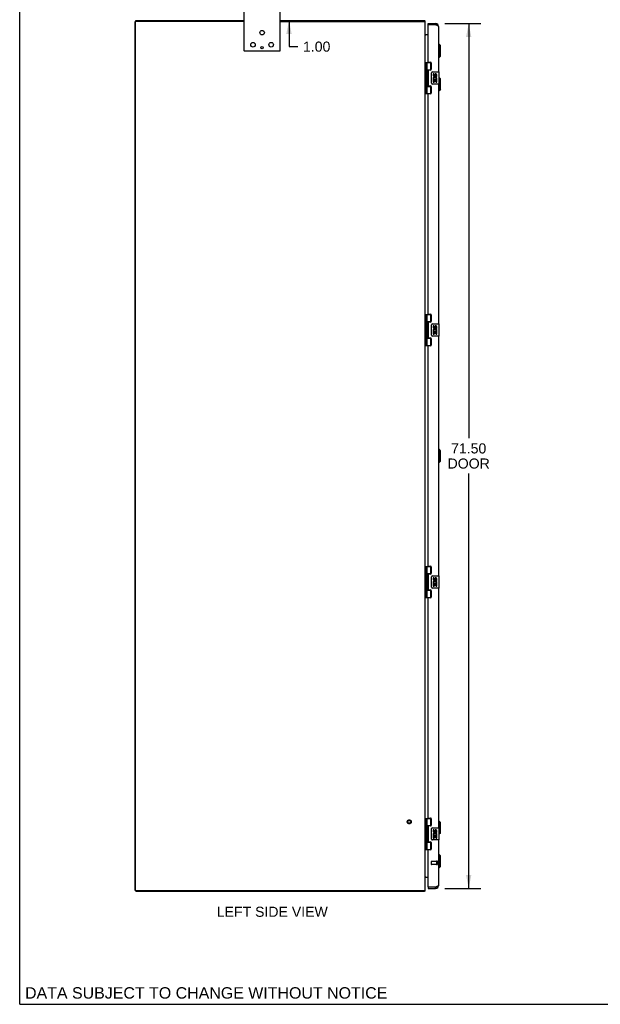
# Model space of a CAD drawing. Header units: inches. Extents: x 0 to 189, y 0 to 122.
# Tile 1 of 7: x 0 to 48, y 0 to 81. Entities that reach past the tile are written whole.
import ezdxf

# ---------------------------------------------------------------- set-up
doc = ezdxf.new("R2010")
doc.units = ezdxf.units.IN
doc.header["$LTSCALE"] = 10.388889
doc.header["$MEASUREMENT"] = 0
doc.linetypes.add('HIDDEN', pattern=[0.2, 0.1, -0.1])
doc.layers.get('0').update_dxf_attribs({"linetype": 'CONTINUOUS'})
for name, color, linetype in [('02___PRT_ALL_AXES', 7, 'CONTINUOUS'), ('DEFAULT_2', 8, 'HIDDEN'), ('DIMENSIONS', 7, 'CONTINUOUS')]:
    doc.layers.add(name, color=color, linetype=linetype)
doc.styles.get("Standard").update_dxf_attribs({"font": 'arial.ttf'})
doc.dimstyles.new('DIMSTYLE_1', dxfattribs={"dimtxt": 0.833333, "dimasz": 1.111111, "dimexe": 0.09, "dimexo": 0.07, "dimgap": 0.0375, "dimtad": 0, "dimtih": 1, "dimtoh": 1, "dimzin": 4, "dimdsep": 46, "dimtxsty": 'Standard', "dimblk": '_FILLED', "dimblk1": '_FILLED', "dimblk2": '_FILLED', "dimcen": 0.09, "dimazin": 1, "dimtfac": 1, "dimtdec": 3, "dimtofl": 0, "dimtmove": 0, "dimatfit": 3, "dimldrblk": '_FILLED', "dimfxl": 1, "dimtolj": 1, "dimtzin": 4, "dimarcsym": 0})

# ---------------------------------------------------------------- blocks, each defined once
blk = doc.blocks.new('_FILLED')
at = {"color": 0, "linetype": 'ByBlock'}
blk.add_solid([(0, 0), (-1, 0.2), (-1, -0.2)], dxfattribs=at)
blk = doc.blocks.new('*D4')
at = {"layer": 'DIMENSIONS', "color": 2, "linetype": 'Continuous'}
for p, q in [((35.188, 81.087), (38.151, 81.087)), ((37.151, 81.087), (37.151, 46.796)), ((37.151, 9.587), (37.151, 43.879)), ((35.188, 9.587), (38.151, 9.587))]:
    blk.add_line(p, q, dxfattribs=at)
at = {"layer": 'DIMENSIONS', "color": 2, "linetype": 'Continuous', "xscale": 1.1111111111, "yscale": 1.1111111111, "zscale": 1.1111111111}
for p, rotation in [((37.151, 81.087), 90), ((37.151, 9.587), 270)]:
    blk.add_blockref('_FILLED', p, dxfattribs=dict(at, rotation=rotation))
at = {"layer": 'DIMENSIONS', "color": 2, "linetype": 'Continuous', "insert": (37.151, 46.379), "char_height": 0.8333, "width": 3.48823, "attachment_point": 2, "line_spacing_factor": 0.9}
blk.add_mtext('71.50\\PDOOR', dxfattribs=at)
blk = doc.blocks.new('*D10')
at = {"layer": 'DIMENSIONS', "color": 2, "linetype": 'Continuous'}
for p, q in [((22.284, 82.337), (22.284, 84.559)), ((20.835, 82.337), (23.284, 82.337)), ((22.284, 81.337), (22.284, 79.182)), ((22.284, 79.182), (23.026, 79.182))]:
    blk.add_line(p, q, dxfattribs=at)
at = {"layer": 'DIMENSIONS', "color": 2, "linetype": 'Continuous', "xscale": 1.1111111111, "yscale": 1.1111111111, "zscale": 1.1111111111}
for p, rotation in [((22.284, 82.337), 270), ((22.284, 81.337), 90)]:
    blk.add_blockref('_FILLED', p, dxfattribs=dict(at, rotation=rotation))
at = {"layer": 'DIMENSIONS', "color": 2, "linetype": 'Continuous', "insert": (23.443, 79.599), "char_height": 0.8333, "width": 2.26456, "attachment_point": 1, "line_spacing_factor": 0.9}
blk.add_mtext('1.00', dxfattribs=at)

msp = doc.modelspace()

# ---------------------------------------------------------------- linework, layer by layer
at = {"color": 7, "linetype": 'Continuous'}
for p, q in [((0, 0), (0, 122.222)), ((9.621, 81.262), (9.558, 81.262)), ((9.621, 81.262), (9.621, 81.337)), ((33.495, 81.262), (33.495, 81.337)), ((33.52, 81.306), (33.495, 81.278)), ((33.803, 80.983), (33.803, 81.087)), ((33.818, 80.983), (33.803, 80.983)), ((34.41, 81.087), (34.41, 80.983)), ((34.696, 79.388), (34.657, 79.388)), ((34.696, 78.285), (34.696, 79.388)), ((34.814, 79.27), (34.696, 79.388)), ((34.814, 78.404), (34.814, 79.27)), ((34.696, 78.285), (34.657, 78.285)), ((34.814, 78.404), (34.696, 78.285)), ((33.56, 77.866), (33.56, 75.307)), ((33.56, 77.866), (34.044, 77.866)), ((33.599, 77.866), (33.599, 75.307)), ((33.698, 77.866), (33.698, 77.179)), ((34.018, 77.276), (34.018, 77.866)), ((33.558, 77.208), (33.56, 77.209)), ((33.558, 76.949), (33.56, 76.949)), ((33.698, 77.276), (34.045, 77.276)), ((33.698, 76.978), (33.698, 76.195)), ((33.714, 77.149), (33.714, 77.15)), ((33.714, 77.149), (33.714, 77.009)), ((33.714, 77.008), (33.714, 77.009)), ((33.714, 77.008), (33.714, 77.008)), ((33.987, 77.267), (34.038, 77.267)), ((34.062, 76.187), (34.062, 76.987)), ((34.162, 77.087), (34.702, 77.087)), ((34.717, 76.102), (34.717, 77.072)), ((34.814, 76.52), (34.717, 76.617)), ((33.558, 76.224), (33.56, 76.225)), ((33.558, 75.965), (33.56, 75.965)), ((33.698, 75.994), (33.698, 75.307)), ((33.698, 75.898), (34.045, 75.898)), ((33.714, 76.165), (33.714, 76.166)), ((33.714, 76.165), (33.714, 76.025)), ((33.714, 76.024), (33.714, 76.025)), ((33.714, 76.024), (33.714, 76.024)), ((34.038, 75.907), (33.987, 75.907)), ((34.018, 75.307), (34.018, 75.898)), ((34.702, 76.087), (34.162, 76.087)), ((34.696, 75.535), (34.696, 76.087)), ((34.814, 75.654), (34.814, 76.52)), ((33.56, 75.307), (34.044, 75.307)), ((34.696, 75.535), (34.657, 75.535)), ((34.814, 75.654), (34.696, 75.535)), ((33.56, 57.033), (33.56, 54.474)), ((33.56, 57.033), (34.044, 57.033)), ((33.599, 57.033), (33.599, 54.474)), ((33.698, 57.033), (33.698, 56.345)), ((34.018, 56.442), (34.018, 57.033)), ((33.558, 56.375), (33.56, 56.375)), ((33.698, 56.442), (34.045, 56.442)), ((33.714, 56.316), (33.714, 56.316)), ((33.714, 56.316), (33.714, 56.175)), ((33.714, 56.175), (33.714, 56.175)), ((33.714, 56.175), (33.714, 56.174)), ((33.987, 56.433), (34.038, 56.433)), ((34.162, 56.253), (34.702, 56.253)), ((34.717, 55.268), (34.717, 56.238)), ((33.558, 56.116), (33.56, 56.115)), ((33.558, 55.391), (33.56, 55.391)), ((33.698, 56.145), (33.698, 55.361)), ((34.062, 55.353), (34.062, 56.153)), ((33.558, 55.132), (33.56, 55.131)), ((33.698, 55.161), (33.698, 54.474)), ((33.698, 55.064), (34.045, 55.064)), ((33.714, 55.332), (33.714, 55.332)), ((33.714, 55.332), (33.714, 55.191)), ((33.714, 55.191), (33.714, 55.191)), ((33.714, 55.191), (33.714, 55.19)), ((34.038, 55.073), (33.987, 55.073)), ((34.018, 54.474), (34.018, 55.064)), ((34.702, 55.253), (34.162, 55.253)), ((33.56, 54.474), (34.044, 54.474)), ((34.696, 45.888), (34.657, 45.888)), ((34.814, 45.77), (34.696, 45.888)), ((34.696, 44.785), (34.696, 45.888)), ((34.814, 44.904), (34.814, 45.77)), ((34.696, 44.785), (34.657, 44.785)), ((34.814, 44.904), (34.696, 44.785)), ((33.56, 36.199), (34.044, 36.199)), ((33.56, 36.199), (33.56, 33.64)), ((33.599, 36.199), (33.599, 33.64)), ((33.698, 36.199), (33.698, 35.512)), ((34.018, 35.609), (34.018, 36.199)), ((33.558, 35.542), (33.56, 35.542)), ((33.558, 35.282), (33.56, 35.282)), ((33.698, 35.609), (34.045, 35.609)), ((33.698, 35.312), (33.698, 34.528)), ((33.714, 35.483), (33.714, 35.482)), ((33.714, 35.482), (33.714, 35.342)), ((33.714, 35.342), (33.714, 35.341)), ((33.714, 35.341), (33.714, 35.341)), ((33.987, 35.6), (34.038, 35.6)), ((34.062, 34.52), (34.062, 35.32)), ((34.162, 35.42), (34.702, 35.42)), ((34.717, 34.435), (34.717, 35.405)), ((33.558, 34.558), (33.56, 34.558)), ((33.558, 34.298), (33.56, 34.298)), ((33.698, 34.328), (33.698, 33.64)), ((33.698, 34.231), (34.045, 34.231)), ((33.714, 34.499), (33.714, 34.498)), ((33.714, 34.498), (33.714, 34.358)), ((33.714, 34.358), (33.714, 34.357)), ((33.714, 34.357), (33.714, 34.357)), ((34.038, 34.24), (33.987, 34.24)), ((34.018, 33.64), (34.018, 34.231)), ((34.702, 34.42), (34.162, 34.42)), ((33.56, 33.64), (34.044, 33.64)), ((33.558, 14.708), (33.56, 14.709)), ((33.56, 15.366), (34.044, 15.366)), ((33.56, 15.366), (33.56, 12.807)), ((33.599, 15.366), (33.599, 12.807)), ((33.698, 15.366), (33.698, 14.679)), ((33.698, 14.776), (34.045, 14.776)), ((33.987, 14.767), (34.038, 14.767)), ((34.018, 14.776), (34.018, 15.366)), ((34.696, 15.138), (34.657, 15.138)), ((34.814, 15.02), (34.696, 15.138)), ((34.696, 14.587), (34.696, 15.138)), ((34.814, 14.154), (34.814, 15.02)), ((33.558, 14.449), (33.56, 14.449)), ((33.698, 14.478), (33.698, 13.695)), ((33.714, 14.65), (33.714, 14.649)), ((33.714, 14.649), (33.714, 14.509)), ((33.714, 14.509), (33.714, 14.508)), ((33.714, 14.508), (33.714, 14.508)), ((34.062, 13.687), (34.062, 14.487)), ((34.162, 14.587), (34.702, 14.587)), ((34.717, 13.602), (34.717, 14.572)), ((34.814, 14.154), (34.717, 14.056)), ((33.558, 13.724), (33.56, 13.725)), ((33.558, 13.465), (33.56, 13.465)), ((33.698, 13.494), (33.698, 12.807)), ((33.698, 13.398), (34.045, 13.398)), ((33.714, 13.666), (33.714, 13.665)), ((33.714, 13.665), (33.714, 13.525)), ((33.714, 13.525), (33.714, 13.524)), ((33.714, 13.524), (33.714, 13.524)), ((34.038, 13.407), (33.987, 13.407)), ((34.018, 12.807), (34.018, 13.398)), ((34.702, 13.587), (34.162, 13.587)), ((33.56, 12.807), (34.044, 12.807)), ((34.696, 12.388), (34.657, 12.388)), ((34.814, 12.27), (34.696, 12.388)), ((34.696, 11.285), (34.696, 12.388)), ((34.814, 11.404), (34.814, 12.27)), ((34.814, 11.404), (34.696, 11.285)), ((34.696, 11.285), (34.657, 11.285)), ((9.621, 9.412), (9.558, 9.412)), ((9.621, 9.412), (9.621, 9.337)), ((33.495, 9.412), (33.495, 9.337)), ((33.52, 9.367), (33.495, 9.395)), ((33.803, 9.691), (33.818, 9.691)), ((33.803, 9.691), (33.803, 9.587)), ((34.41, 9.587), (34.41, 9.691)), ((0, 0), (188.889, 0))]:
    msp.add_line(p, q, dxfattribs=at)
at = {"color": 3, "linetype": 'Continuous'}
for p, q in [((18.558, 82.147), (18.558, 78.852)), ((21.558, 78.852), (21.558, 82.147)), ((9.558, 9.412), (9.558, 81.262)), ((9.595, 9.442), (9.595, 81.232)), ((9.621, 81.337), (18.558, 81.337)), ((18.558, 81.262), (9.625, 81.262)), ((21.558, 81.337), (33.495, 81.337)), ((21.558, 81.262), (33.558, 81.262)), ((33.558, 9.412), (33.558, 81.262)), ((33.803, 81.087), (34.41, 81.087)), ((33.803, 77.928), (33.803, 80.968)), ((34.41, 80.983), (33.818, 80.983)), ((34.441, 80.971), (34.41, 80.983)), ((34.46, 80.964), (34.441, 80.971)), ((34.472, 80.96), (34.46, 80.964)), ((34.484, 80.955), (34.472, 80.96)), ((34.657, 80.84), (34.657, 77.087)), ((33.565, 80.162), (33.565, 80.163)), ((33.803, 80.162), (33.565, 80.162)), ((18.573, 78.837), (21.543, 78.837)), ((33.834, 77.897), (33.991, 77.897)), ((34.053, 77.835), (34.053, 77.306)), ((33.803, 77.213), (33.803, 75.96)), ((33.991, 77.244), (33.834, 77.244)), ((33.834, 75.929), (33.991, 75.929)), ((34.053, 75.867), (34.053, 75.338)), ((34.657, 76.087), (34.657, 56.253)), ((33.803, 57.095), (33.803, 75.245)), ((33.991, 75.276), (33.834, 75.276)), ((33.834, 57.064), (33.991, 57.064)), ((34.053, 57.002), (34.053, 56.473)), ((33.803, 56.38), (33.803, 55.127)), ((33.991, 56.411), (33.834, 56.411)), ((33.834, 55.096), (33.991, 55.096)), ((34.053, 55.034), (34.053, 54.505)), ((34.657, 55.253), (34.657, 35.42)), ((33.803, 36.261), (33.803, 54.412)), ((33.991, 54.443), (33.834, 54.443)), ((33.834, 36.23), (33.991, 36.23)), ((34.053, 36.168), (34.053, 35.639)), ((33.803, 35.546), (33.803, 34.293)), ((33.991, 35.577), (33.834, 35.577)), ((33.834, 34.262), (33.991, 34.262)), ((34.053, 34.2), (34.053, 33.671)), ((34.657, 34.42), (34.657, 14.587)), ((33.803, 15.428), (33.803, 33.578)), ((33.991, 33.609), (33.834, 33.609)), ((33.803, 14.713), (33.803, 13.46)), ((33.834, 15.397), (33.991, 15.397)), ((33.991, 14.744), (33.834, 14.744)), ((34.053, 15.335), (34.053, 14.806)), ((33.834, 13.429), (33.991, 13.429)), ((34.053, 13.367), (34.053, 12.838)), ((34.657, 13.587), (34.657, 9.833)), ((33.803, 9.706), (33.803, 12.745)), ((33.991, 12.776), (33.834, 12.776)), ((33.565, 10.512), (33.803, 10.512)), ((33.565, 10.512), (33.565, 10.51)), ((33.495, 9.337), (9.621, 9.337)), ((9.625, 9.412), (33.558, 9.412)), ((33.803, 9.587), (34.41, 9.587)), ((34.41, 9.691), (33.818, 9.691)), ((34.429, 9.697), (34.41, 9.691)), ((34.448, 9.704), (34.429, 9.697)), ((34.46, 9.709), (34.448, 9.704)), ((34.472, 9.714), (34.46, 9.709)), ((34.484, 9.718), (34.472, 9.714)), ((34.496, 9.723), (34.484, 9.718))]:
    msp.add_line(p, q, dxfattribs=at)
for points in [[(33.511, 81.318), (33.509, 81.322), (33.508, 81.325), (33.507, 81.327), (33.505, 81.329), (33.504, 81.33), (33.503, 81.332), (33.502, 81.333), (33.5, 81.334), (33.499, 81.335), (33.498, 81.336), (33.497, 81.336), (33.496, 81.337), (33.495, 81.337)], [(33.52, 81.306), (33.518, 81.307), (33.517, 81.309), (33.515, 81.311), (33.514, 81.313), (33.513, 81.316), (33.511, 81.318)], [(34.657, 80.84), (34.657, 80.842), (34.656, 80.845), (34.656, 80.847), (34.655, 80.849), (34.655, 80.852), (34.654, 80.854), (34.653, 80.856), (34.652, 80.858), (34.65, 80.861), (34.649, 80.863), (34.647, 80.865), (34.645, 80.868), (34.643, 80.87), (34.641, 80.872), (34.639, 80.875), (34.637, 80.877), (34.634, 80.879), (34.632, 80.881), (34.629, 80.884), (34.626, 80.886), (34.623, 80.888), (34.619, 80.891), (34.616, 80.893), (34.613, 80.895), (34.609, 80.898), (34.605, 80.9), (34.601, 80.902), (34.597, 80.904), (34.593, 80.907), (34.589, 80.909), (34.585, 80.911), (34.58, 80.914), (34.575, 80.916), (34.571, 80.918), (34.566, 80.921), (34.561, 80.923), (34.556, 80.925), (34.551, 80.927), (34.546, 80.93), (34.541, 80.932), (34.535, 80.934), (34.53, 80.937), (34.524, 80.939), (34.519, 80.941), (34.513, 80.944), (34.507, 80.946), (34.502, 80.948), (34.496, 80.95), (34.484, 80.955)], [(33.561, 80.176), (33.56, 80.178), (33.559, 80.18), (33.558, 80.181), (33.558, 80.183), (33.558, 80.185)], [(33.565, 80.168), (33.564, 80.169), (33.563, 80.171), (33.563, 80.173), (33.562, 80.174), (33.561, 80.176)], [(33.565, 80.181), (33.565, 80.18), (33.565, 80.18), (33.565, 80.179), (33.565, 80.178), (33.564, 80.177), (33.564, 80.175), (33.563, 80.174), (33.563, 80.173)], [(33.565, 80.163), (33.565, 80.164), (33.565, 80.166), (33.565, 80.168)], [(33.561, 10.497), (33.56, 10.495), (33.559, 10.494), (33.558, 10.492), (33.558, 10.49), (33.558, 10.489)], [(33.565, 10.505), (33.564, 10.504), (33.563, 10.502), (33.563, 10.5), (33.562, 10.499), (33.561, 10.497)], [(33.565, 10.493), (33.565, 10.493), (33.565, 10.494), (33.565, 10.494), (33.565, 10.495), (33.564, 10.497), (33.564, 10.498), (33.563, 10.499), (33.563, 10.5)], [(33.565, 10.51), (33.565, 10.509), (33.565, 10.507), (33.565, 10.505)], [(34.657, 9.833), (34.657, 9.831), (34.656, 9.829), (34.656, 9.826), (34.655, 9.824), (34.655, 9.822), (34.654, 9.819), (34.653, 9.817), (34.652, 9.815), (34.65, 9.812), (34.649, 9.81), (34.647, 9.808), (34.645, 9.806), (34.643, 9.803), (34.641, 9.801), (34.639, 9.799), (34.637, 9.796), (34.634, 9.794), (34.632, 9.792), (34.629, 9.789), (34.626, 9.787), (34.623, 9.785), (34.619, 9.783), (34.616, 9.78), (34.613, 9.778), (34.609, 9.776), (34.605, 9.773), (34.601, 9.771), (34.597, 9.769), (34.593, 9.766), (34.589, 9.764), (34.585, 9.762), (34.58, 9.76), (34.575, 9.757), (34.571, 9.755), (34.566, 9.753), (34.561, 9.75), (34.556, 9.748), (34.551, 9.746), (34.546, 9.743), (34.541, 9.741), (34.535, 9.739), (34.53, 9.737), (34.524, 9.734), (34.519, 9.732), (34.513, 9.73), (34.507, 9.727), (34.502, 9.725), (34.496, 9.723)], [(33.509, 9.351), (33.508, 9.349), (33.507, 9.347), (33.505, 9.345), (33.504, 9.343), (33.503, 9.341), (33.502, 9.34), (33.5, 9.339), (33.499, 9.338), (33.498, 9.337), (33.497, 9.337), (33.496, 9.337), (33.495, 9.337)], [(33.52, 9.367), (33.518, 9.366), (33.517, 9.364), (33.515, 9.362), (33.514, 9.36), (33.513, 9.358), (33.511, 9.355), (33.509, 9.351)]]:
    msp.add_lwpolyline(points, dxfattribs=at)
at = {"color": 7, "linetype": 'Continuous'}
for points in [[(33.698, 77.223), (33.699, 77.214), (33.701, 77.205), (33.704, 77.194), (33.708, 77.183), (33.712, 77.171), (33.717, 77.16), (33.722, 77.148), (33.726, 77.136), (33.731, 77.125), (33.735, 77.113), (33.737, 77.102), (33.739, 77.09), (33.74, 77.079), (33.739, 77.067), (33.738, 77.056), (33.735, 77.044), (33.731, 77.033), (33.726, 77.021), (33.722, 77.009), (33.717, 76.998), (33.712, 76.986), (33.708, 76.974), (33.704, 76.963), (33.701, 76.953), (33.699, 76.943), (33.698, 76.935)], [(34.062, 76.987), (34.062, 76.993), (34.063, 76.999), (34.064, 77.005), (34.065, 77.011), (34.066, 77.017), (34.068, 77.023)], [(33.698, 76.239), (33.699, 76.23), (33.701, 76.221), (33.704, 76.21), (33.708, 76.199), (33.712, 76.187), (33.717, 76.176), (33.722, 76.164), (33.726, 76.152), (33.731, 76.141), (33.735, 76.129), (33.737, 76.118), (33.739, 76.106), (33.74, 76.095), (33.739, 76.083), (33.738, 76.072), (33.735, 76.06), (33.731, 76.049), (33.726, 76.037), (33.722, 76.025), (33.717, 76.014), (33.712, 76.002), (33.708, 75.99), (33.704, 75.979), (33.701, 75.969), (33.699, 75.959), (33.698, 75.951)], [(34.068, 76.15), (34.066, 76.156), (34.065, 76.162), (34.064, 76.168), (34.063, 76.174), (34.062, 76.18), (34.062, 76.187)], [(33.698, 56.389), (33.699, 56.381), (33.701, 56.371), (33.704, 56.361), (33.708, 56.35), (33.712, 56.338), (33.717, 56.326), (33.722, 56.315), (33.726, 56.303), (33.731, 56.291), (33.735, 56.28), (33.737, 56.268), (33.739, 56.257), (33.74, 56.245), (33.739, 56.234), (33.738, 56.222), (33.735, 56.211), (33.731, 56.199), (33.726, 56.188), (33.722, 56.176), (33.717, 56.164), (33.712, 56.153), (33.708, 56.141), (33.704, 56.13), (33.701, 56.119), (33.699, 56.11), (33.698, 56.101)], [(34.062, 56.153), (34.062, 56.16), (34.063, 56.166), (34.064, 56.172), (34.065, 56.178), (34.066, 56.184), (34.068, 56.189)], [(33.698, 55.405), (33.699, 55.397), (33.701, 55.387), (33.704, 55.377), (33.708, 55.366), (33.712, 55.354), (33.717, 55.342), (33.722, 55.331), (33.726, 55.319), (33.731, 55.307), (33.735, 55.296), (33.737, 55.284), (33.739, 55.273), (33.74, 55.261), (33.739, 55.25), (33.738, 55.238), (33.735, 55.227), (33.731, 55.215), (33.726, 55.204), (33.722, 55.192), (33.717, 55.18), (33.712, 55.169), (33.708, 55.157), (33.704, 55.146), (33.701, 55.135), (33.699, 55.126), (33.698, 55.117)], [(34.068, 55.317), (34.066, 55.323), (34.065, 55.329), (34.064, 55.335), (34.063, 55.341), (34.062, 55.347), (34.062, 55.353)], [(33.698, 35.556), (33.699, 35.547), (33.701, 35.538), (33.704, 35.527), (33.708, 35.516), (33.712, 35.505), (33.717, 35.493), (33.722, 35.481), (33.726, 35.47), (33.731, 35.458), (33.735, 35.446), (33.737, 35.435), (33.739, 35.423), (33.74, 35.412), (33.739, 35.4), (33.738, 35.389), (33.735, 35.377), (33.731, 35.366), (33.726, 35.354), (33.722, 35.343), (33.717, 35.331), (33.712, 35.319), (33.708, 35.308), (33.704, 35.296), (33.701, 35.286), (33.699, 35.277), (33.698, 35.268)], [(34.062, 35.32), (34.062, 35.326), (34.063, 35.332), (34.064, 35.339), (34.065, 35.345), (34.066, 35.35), (34.068, 35.356)], [(33.698, 34.572), (33.699, 34.563), (33.701, 34.554), (33.704, 34.543), (33.708, 34.532), (33.712, 34.521), (33.717, 34.509), (33.722, 34.497), (33.726, 34.486), (33.731, 34.474), (33.735, 34.462), (33.737, 34.451), (33.739, 34.439), (33.74, 34.428), (33.739, 34.416), (33.738, 34.405), (33.735, 34.393), (33.731, 34.382), (33.726, 34.37), (33.722, 34.359), (33.717, 34.347), (33.712, 34.335), (33.708, 34.324), (33.704, 34.312), (33.701, 34.302), (33.699, 34.293), (33.698, 34.284)], [(34.068, 34.484), (34.066, 34.489), (34.065, 34.495), (34.064, 34.501), (34.063, 34.507), (34.062, 34.514), (34.062, 34.52)], [(33.698, 14.723), (33.699, 14.714), (33.701, 14.705), (33.704, 14.694), (33.708, 14.683), (33.712, 14.671), (33.717, 14.66), (33.722, 14.648), (33.726, 14.636), (33.731, 14.625), (33.735, 14.613), (33.737, 14.602), (33.739, 14.59), (33.74, 14.579), (33.739, 14.567), (33.738, 14.556), (33.735, 14.544), (33.731, 14.533), (33.726, 14.521), (33.722, 14.509), (33.717, 14.498), (33.712, 14.486), (33.708, 14.474), (33.704, 14.463), (33.701, 14.453), (33.699, 14.443), (33.698, 14.435)], [(34.062, 14.487), (34.062, 14.493), (34.063, 14.499), (34.064, 14.505), (34.065, 14.511), (34.066, 14.517), (34.068, 14.523)], [(33.698, 13.739), (33.699, 13.73), (33.701, 13.721), (33.704, 13.71), (33.708, 13.699), (33.712, 13.687), (33.717, 13.676), (33.722, 13.664), (33.726, 13.652), (33.731, 13.641), (33.735, 13.629), (33.737, 13.618), (33.739, 13.606), (33.74, 13.595), (33.739, 13.583), (33.738, 13.572), (33.735, 13.56), (33.731, 13.549), (33.726, 13.537), (33.722, 13.525), (33.717, 13.514), (33.712, 13.502), (33.708, 13.49), (33.704, 13.479), (33.701, 13.469), (33.699, 13.459), (33.698, 13.451)], [(34.068, 13.65), (34.066, 13.656), (34.065, 13.662), (34.064, 13.668), (34.063, 13.674), (34.062, 13.68), (34.062, 13.687)]]:
    msp.add_lwpolyline(points, dxfattribs=at)
for centre in [(20.058, 80.337), (19.308, 79.337), (20.808, 79.337)]:
    msp.add_circle(centre, 0.188, dxfattribs=at)
at = {"color": 3, "linetype": 'Continuous'}
for centre, radius, start, end in [((9.625, 81.232), 0.03, 90, 180), ((33.441, 81.22), 0.117, 21.04265, 47.44308), ((33.818, 80.968), 0.015, 90, 180), ((34.41, 80.84), 0.246, 0, 90), ((33.6, 80.204), 0.042, 199.86188, 270), ((18.573, 78.852), 0.015, 180, 270), ((21.543, 78.852), 0.015, 270, 360), ((33.834, 77.928), 0.031, 180, 270), ((33.991, 77.835), 0.062, 0, 90), ((33.834, 77.213), 0.031, 90, 180), ((33.991, 77.306), 0.062, 270, 360), ((33.834, 75.96), 0.031, 180, 270), ((33.991, 75.867), 0.062, 0, 90), ((33.834, 75.245), 0.031, 90, 180), ((33.991, 75.338), 0.062, 270, 360), ((33.834, 57.095), 0.031, 180, 270), ((33.991, 57.002), 0.062, 0, 90), ((33.834, 56.38), 0.031, 90, 180), ((33.991, 56.473), 0.062, 270, 360), ((33.834, 55.127), 0.031, 180, 270), ((33.991, 55.034), 0.062, 0, 90), ((33.834, 54.412), 0.031, 90, 180), ((33.991, 54.505), 0.062, 270, 360), ((33.834, 36.261), 0.031, 180, 270), ((33.991, 36.168), 0.062, 0, 90), ((33.834, 35.546), 0.031, 90, 180), ((33.991, 35.639), 0.062, 270, 360), ((33.834, 34.293), 0.031, 180, 270), ((33.991, 34.2), 0.062, 0, 90), ((33.834, 33.578), 0.031, 90, 180), ((33.991, 33.671), 0.062, 270, 360), ((33.834, 15.428), 0.031, 180, 270), ((33.834, 14.713), 0.031, 90, 180), ((33.991, 15.335), 0.062, 0, 90), ((33.991, 14.806), 0.062, 270, 360), ((33.834, 13.46), 0.031, 180, 270), ((33.991, 13.367), 0.062, 0, 90), ((33.834, 12.745), 0.031, 90, 180), ((33.991, 12.838), 0.062, 270, 360), ((33.6, 10.47), 0.042, 90, 160.13812), ((34.41, 9.833), 0.246, 270, 360), ((9.625, 9.442), 0.03, 180, 270), ((33.441, 9.454), 0.117, 312.55692, 338.95735), ((33.818, 9.706), 0.015, 180, 270)]:
    msp.add_arc(centre, radius, start, end, dxfattribs=at)
at = {"color": 7, "linetype": 'Continuous'}
for centre, radius, start, end in [((34.41, 80.84), 0.142, 48.63415, 90), ((33.624, 77.149), 0.09, 0.67198, 34.64342), ((33.624, 77.009), 0.09, 325.35658, 359.32802), ((34.162, 76.987), 0.1, 90, 158.79459), ((34.702, 77.072), 0.015, 0, 90), ((33.624, 76.165), 0.09, 0.67198, 34.64342), ((33.624, 76.025), 0.09, 325.35658, 359.32802), ((34.162, 76.187), 0.1, 201.20502, 270), ((34.702, 76.102), 0.015, 270, 360), ((33.624, 56.315), 0.09, 0.67198, 34.64342), ((33.624, 56.175), 0.09, 325.35658, 359.32802), ((34.162, 56.153), 0.1, 90, 158.79459), ((34.702, 56.238), 0.015, 0, 90), ((33.624, 55.331), 0.09, 0.67198, 34.64342), ((33.624, 55.191), 0.09, 325.35658, 359.32802), ((34.162, 55.353), 0.1, 201.20502, 270), ((34.702, 55.268), 0.015, 270, 360), ((33.624, 35.482), 0.09, 0.67198, 34.64342), ((33.624, 35.342), 0.09, 325.35658, 359.32802), ((34.162, 35.32), 0.1, 90, 158.79459), ((34.702, 35.405), 0.015, 0, 90), ((33.624, 34.498), 0.09, 0.67198, 34.64342), ((33.624, 34.358), 0.09, 325.35658, 359.32802), ((34.162, 34.52), 0.1, 201.20502, 270), ((34.702, 34.435), 0.015, 270, 360), ((33.624, 14.649), 0.09, 0.67198, 34.64342), ((33.624, 14.509), 0.09, 325.35658, 359.32802), ((34.162, 14.487), 0.1, 90, 158.79459), ((34.702, 14.572), 0.015, 0, 90), ((33.624, 13.665), 0.09, 0.67198, 34.64342), ((33.624, 13.525), 0.09, 325.35658, 359.32802), ((34.162, 13.687), 0.1, 201.20502, 270), ((34.702, 13.602), 0.015, 270, 360), ((34.41, 9.833), 0.142, 270, 311.36589)]:
    msp.add_arc(centre, radius, start, end, dxfattribs=at)
for centre in [(33.787, 77.079), (33.787, 76.095), (33.787, 56.245), (33.787, 55.261), (33.787, 35.412), (33.787, 34.428), (33.787, 14.579), (33.787, 13.595)]:
    msp.add_ellipse(centre, major_axis=(0, 0.188), ratio=0.5625, start_param=1.007189, end_param=2.134404, dxfattribs=at)
at = {"layer": '02___PRT_ALL_AXES', "color": 7, "linetype": 'Continuous'}
for p, q in [((33.987, 77.267), (33.987, 77.244)), ((34.199, 76.932), (34.199, 76.796)), ((34.262, 76.932), (34.199, 76.932)), ((34.262, 76.796), (34.262, 76.932)), ((34.327, 76.859), (34.327, 76.79)), ((34.388, 76.796), (34.388, 76.838)), ((34.451, 76.838), (34.451, 76.702)), ((34.451, 76.702), (34.514, 76.702)), ((34.514, 76.702), (34.514, 76.838)), ((33.987, 75.929), (33.987, 75.907)), ((34.199, 76.471), (34.199, 76.241)), ((34.218, 76.471), (34.199, 76.471)), ((34.199, 76.241), (34.262, 76.241)), ((34.252, 76.471), (34.279, 76.49)), ((34.252, 76.471), (34.514, 76.471)), ((34.262, 76.241), (34.262, 76.408)), ((34.262, 76.408), (34.327, 76.408)), ((34.327, 76.408), (34.327, 76.272)), ((34.327, 76.272), (34.388, 76.272)), ((34.388, 76.272), (34.388, 76.408)), ((34.388, 76.408), (34.451, 76.408)), ((34.443, 76.507), (34.501, 76.482)), ((34.451, 76.408), (34.451, 76.241)), ((34.451, 76.241), (34.514, 76.241)), ((34.514, 76.241), (34.514, 76.471)), ((33.987, 56.433), (33.987, 56.411)), ((34.199, 56.099), (34.199, 55.963)), ((34.262, 56.099), (34.199, 56.099)), ((34.199, 55.638), (34.199, 55.407)), ((34.218, 55.638), (34.199, 55.638)), ((34.199, 55.407), (34.262, 55.407)), ((34.252, 55.638), (34.279, 55.657)), ((34.252, 55.638), (34.514, 55.638)), ((34.262, 55.963), (34.262, 56.099)), ((34.262, 55.407), (34.262, 55.575)), ((34.262, 55.575), (34.327, 55.575)), ((34.327, 56.025), (34.327, 55.956)), ((34.327, 55.575), (34.327, 55.439)), ((34.327, 55.439), (34.388, 55.439)), ((34.388, 55.963), (34.388, 56.005)), ((34.388, 55.439), (34.388, 55.575)), ((34.388, 55.575), (34.451, 55.575)), ((34.443, 55.674), (34.501, 55.649)), ((34.451, 56.005), (34.451, 55.868)), ((34.451, 55.868), (34.514, 55.868)), ((34.451, 55.575), (34.451, 55.407)), ((34.451, 55.407), (34.514, 55.407)), ((34.514, 55.868), (34.514, 56.005)), ((34.514, 55.407), (34.514, 55.638)), ((33.987, 55.096), (33.987, 55.073)), ((33.987, 35.6), (33.987, 35.577)), ((34.262, 35.266), (34.199, 35.266)), ((34.199, 35.266), (34.199, 35.129)), ((34.262, 35.129), (34.262, 35.266)), ((34.327, 35.192), (34.327, 35.123)), ((34.388, 35.129), (34.388, 35.171)), ((34.451, 35.171), (34.451, 35.035)), ((34.451, 35.035), (34.514, 35.035)), ((34.514, 35.035), (34.514, 35.171)), ((33.987, 34.262), (33.987, 34.24)), ((34.218, 34.804), (34.199, 34.804)), ((34.199, 34.804), (34.199, 34.574)), ((34.199, 34.574), (34.262, 34.574)), ((34.252, 34.804), (34.279, 34.824)), ((34.252, 34.804), (34.514, 34.804)), ((34.262, 34.742), (34.327, 34.742)), ((34.262, 34.574), (34.262, 34.742)), ((34.327, 34.742), (34.327, 34.606)), ((34.327, 34.606), (34.388, 34.606)), ((34.388, 34.742), (34.451, 34.742)), ((34.388, 34.606), (34.388, 34.742)), ((34.443, 34.84), (34.501, 34.815)), ((34.451, 34.742), (34.451, 34.574)), ((34.451, 34.574), (34.514, 34.574)), ((34.514, 34.574), (34.514, 34.804)), ((33.987, 14.767), (33.987, 14.744)), ((34.262, 14.432), (34.199, 14.432)), ((34.199, 14.432), (34.199, 14.296)), ((34.218, 13.971), (34.199, 13.971)), ((34.199, 13.971), (34.199, 13.741)), ((34.252, 13.971), (34.279, 13.99)), ((34.252, 13.971), (34.514, 13.971)), ((34.262, 14.296), (34.262, 14.432)), ((34.262, 13.908), (34.327, 13.908)), ((34.262, 13.741), (34.262, 13.908)), ((34.327, 14.359), (34.327, 14.29)), ((34.327, 13.908), (34.327, 13.772)), ((34.388, 14.296), (34.388, 14.338)), ((34.388, 13.908), (34.451, 13.908)), ((34.388, 13.772), (34.388, 13.908)), ((34.443, 14.007), (34.501, 13.982)), ((34.451, 14.338), (34.451, 14.202)), ((34.451, 14.202), (34.514, 14.202)), ((34.451, 13.908), (34.451, 13.741)), ((34.514, 14.202), (34.514, 14.338)), ((34.514, 13.741), (34.514, 13.971)), ((33.987, 13.429), (33.987, 13.407)), ((34.199, 13.741), (34.262, 13.741)), ((34.327, 13.772), (34.388, 13.772)), ((34.451, 13.741), (34.514, 13.741))]:
    msp.add_line(p, q, dxfattribs=at)
at = {"layer": '02___PRT_ALL_AXES', "color": 8, "linetype": 'HIDDEN'}
for p, q in [((34.51, 11.815), (34.063, 11.815)), ((34.51, 11.567), (34.063, 11.567)), ((34.51, 11.567), (34.51, 11.815))]:
    msp.add_line(p, q, dxfattribs=at)
at = {"layer": '02___PRT_ALL_AXES', "color": 3, "linetype": 'Continuous'}
msp.add_circle((20.058, 79.087), 0.094, dxfattribs=at)
at = {"layer": '02___PRT_ALL_AXES', "color": 8, "linetype": 'HIDDEN'}
msp.add_circle((32.233, 15.087), 0.124, dxfattribs=at)
at = {"layer": '02___PRT_ALL_AXES', "color": 7, "linetype": 'Continuous'}
for centre, radius, start, end in [((34.294, 76.796), 0.0943, 180, 360), ((34.353, 76.544), 0.154, 161.41988, 206.19629), ((34.357, 76.545), 0.157, 336.59665, 161.87913), ((34.294, 76.796), 0.0314, 180, 261.22946), ((34.357, 76.545), 0.0943, 336.59665, 215.11217), ((34.293, 76.801), 0.0362, 263.42855, 341.76278), ((34.419, 76.838), 0.0943, 68.69989, 167.43379), ((34.419, 76.838), 0.0314, 0, 180.04847), ((34.419, 76.838), 0.0943, 0, 68.67039), ((34.357, 76.545), 0.157, 205.73705, 207.8532), ((34.294, 55.963), 0.0943, 180, 360), ((34.353, 55.711), 0.154, 161.41988, 206.19629), ((34.357, 55.711), 0.157, 336.59665, 161.87913), ((34.357, 55.711), 0.157, 205.73705, 207.8532), ((34.294, 55.963), 0.0314, 180, 261.22946), ((34.357, 55.711), 0.0943, 336.59665, 215.11217), ((34.293, 55.968), 0.0362, 263.42855, 341.76278), ((34.419, 56.005), 0.0943, 68.69989, 167.43379), ((34.419, 56.005), 0.0314, 0, 180.04847), ((34.419, 56.005), 0.0943, 0, 68.67039), ((34.294, 35.129), 0.0943, 180, 360), ((34.357, 34.878), 0.157, 336.59665, 161.87913), ((34.294, 35.129), 0.0314, 180, 261.22946), ((34.293, 35.134), 0.0362, 263.42855, 341.76278), ((34.419, 35.171), 0.0943, 68.69989, 167.43379), ((34.419, 35.171), 0.0314, 0, 180.04847), ((34.419, 35.171), 0.0943, 0, 68.67039), ((34.353, 34.878), 0.154, 161.41988, 206.19629), ((34.357, 34.878), 0.157, 205.73705, 207.8532), ((34.357, 34.878), 0.0943, 336.59665, 215.11217), ((34.294, 14.296), 0.0943, 180, 360), ((34.353, 14.044), 0.154, 161.41988, 206.19629), ((34.357, 14.045), 0.157, 336.59665, 161.87913), ((34.357, 14.045), 0.157, 205.73705, 207.8532), ((34.294, 14.296), 0.0314, 180, 261.22946), ((34.357, 14.045), 0.0943, 336.59665, 215.11217), ((34.293, 14.301), 0.0362, 263.42855, 341.76278), ((34.419, 14.338), 0.0943, 68.69989, 167.43379), ((34.419, 14.338), 0.0314, 0, 180.04847), ((34.419, 14.338), 0.0943, 0, 68.67039)]:
    msp.add_arc(centre, radius, start, end, dxfattribs=at)
at = {"layer": 'DEFAULT_2', "color": 8, "linetype": 'HIDDEN'}
for p, q in [((34.053, 11.805), (34.053, 11.577)), ((34.51, 11.833), (34.51, 11.549)), ((34.553, 11.833), (34.553, 11.549))]:
    msp.add_line(p, q, dxfattribs=at)
for radius in [0.164, 0.124]:
    msp.add_circle((32.233, 15.087), radius, dxfattribs=at)
for centre, radius, start, end in [((34.063, 11.805), 0.01, 90, 180), ((34.063, 11.577), 0.01, 180, 270), ((34.531, 11.833), 0.0215, 0, 180), ((34.531, 11.549), 0.0215, 180, 360)]:
    msp.add_arc(centre, radius, start, end, dxfattribs=at)

# ---------------------------------------------------------------- texts
at = {"layer": 'DIMENSIONS', "color": 2, "linetype": 'Continuous', "attachment_point": 2, "line_spacing_factor": 0.9}
for s, insert, char_height, width in [('LEFT SIDE VIEW', (20.899, 8.067), 0.83333, 9.16357), ('DATA SUBJECT TO CHANGE WITHOUT NOTICE', (15.432, 1.414), 0.94444, 29.92028)]:
    msp.add_mtext(s, dxfattribs=dict(at, insert=insert, char_height=char_height, width=width))

# ---------------------------------------------------------------- dimensions: what is measured, and where the dimension line sits
at = {"layer": 'DIMENSIONS', "color": 2, "linetype": 'Continuous'}
dim = msp.add_linear_dim(base=(22.284, 82.337), p1=(33.415, 81.337), p2=(20.765, 82.337), angle=90, dimstyle='DIMSTYLE_1', dxfattribs=at)
dim.commit()
dim.dimension.update_dxf_attribs({"geometry": '*D10', "text_midpoint": (24.611, 79.177), "dimtype": 160})
dim = msp.add_linear_dim(base=(37.151, 9.587), p1=(35.118, 81.087), p2=(35.118, 9.587), angle=270, text='<>\\PDOOR', dimstyle='DIMSTYLE_1', dxfattribs=at)
dim.commit()
dim.dimension.update_dxf_attribs({"geometry": '*D4', "text_midpoint": (37.151, 45.338), "dimtype": 160})

doc.saveas('drawing.dxf')
